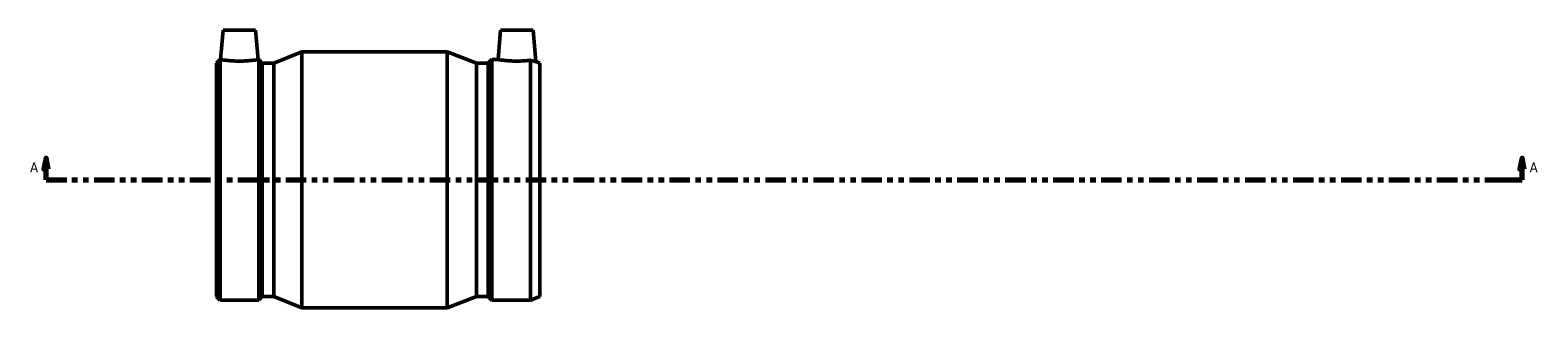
# Model space of a CAD drawing. Header units: inches. Extents: x -27 to 80, y -45 to 84.
# Tile 4 of 6: x 17 to 44, y 26 to 31. Entities that reach past the tile are written whole.
import ezdxf

# ---------------------------------------------------------------- set-up
doc = ezdxf.new("R2010")
doc.units = ezdxf.units.IN
doc.header["$MEASUREMENT"] = 0
doc.linetypes.add('DOUBLE_DASH_CHAIN', pattern=[1.2403, 0.6614, -0.0827, 0.1654, -0.0827, 0.1654, -0.0827])
doc.layers.add('Section Line (ANSI)', color=7, linetype='DOUBLE_DASH_CHAIN', lineweight=70)
doc.layers.add('Visible (ANSI)', color=7, linetype='Continuous', lineweight=50)
doc.styles.add('Label Text (ANSI)', font='tahoma.ttf')

# ---------------------------------------------------------------- blocks, each defined once
blk = doc.blocks.new('2dTransSection0')
at = {"layer": 'Section Line (ANSI)', "linetype": 'Continuous'}
for p, q in [((17.388, 28.612), (17.349, 28.415)), ((17.388, 28.415), (17.388, 28.612)), ((17.427, 28.415), (17.388, 28.612)), ((44.189, 28.612), (44.15, 28.415)), ((44.189, 28.415), (44.189, 28.612)), ((44.228, 28.415), (44.189, 28.612)), ((17.349, 28.415), (17.427, 28.415)), ((17.388, 28.218), (17.388, 28.415)), ((17.388, 28.218), (17.764, 28.218)), ((43.813, 28.218), (44.189, 28.218)), ((44.15, 28.415), (44.228, 28.415)), ((44.189, 28.218), (44.189, 28.415))]:
    blk.add_line(p, q, dxfattribs=at)
at = {"layer": 'Section Line (ANSI)', "linetype": 'DOUBLE_DASH_CHAIN', "ltscale": 0.560661}
blk.add_line((17.388, 28.218), (44.189, 28.218), dxfattribs=at)
at = {"layer": 'Section Line (ANSI)', "linetype": 'Continuous', "flags": 128}
for points in [[(17.427, 28.415), (17.388, 28.612), (17.349, 28.415), (17.427, 28.415)], [(44.228, 28.415), (44.189, 28.612), (44.15, 28.415), (44.228, 28.415)]]:
    blk.add_lwpolyline(points, dxfattribs=at)
at = {"layer": 'Section Line (ANSI)'}
for points in [[(17.427, 28.415), (17.388, 28.612), (17.349, 28.415), (17.427, 28.415)], [(44.228, 28.415), (44.189, 28.612), (44.15, 28.415), (44.228, 28.415)]]:
    blk.add_solid(points, dxfattribs=at)
at = {"layer": 'Section Line (ANSI)', "char_height": 0.18, "attachment_point": 7, "style": 'Label Text (ANSI)'}
for insert in [(17.098, 28.356), (44.326, 28.356)]:
    blk.add_mtext('A', dxfattribs=dict(at, insert=insert))

msp = doc.modelspace()

# ---------------------------------------------------------------- linework, layer by layer
at = {"layer": 'Visible (ANSI)'}
for p, q in [((20.603, 30.938), (20.556, 30.404)), ((20.603, 30.938), (21.193, 30.938)), ((21.193, 30.938), (21.24, 30.404)), ((25.64, 30.938), (25.594, 30.404)), ((26.231, 30.938), (25.64, 30.938)), ((26.231, 30.938), (26.281, 30.366)), ((20.482, 30.338), (20.547, 30.404)), ((20.547, 26.033), (20.547, 30.404)), ((20.547, 30.404), (20.556, 30.404)), ((21.24, 30.404), (21.249, 30.404)), ((21.249, 26.033), (21.249, 30.404)), ((21.314, 30.338), (21.249, 30.404)), ((21.522, 30.338), (22.031, 30.543)), ((22.031, 25.893), (22.031, 30.543)), ((22.031, 30.543), (24.673, 30.543)), ((24.673, 25.893), (24.673, 30.543)), ((25.206, 30.338), (24.673, 30.543)), ((25.414, 30.338), (25.48, 30.404)), ((25.48, 26.033), (25.48, 30.404)), ((25.48, 30.404), (25.594, 30.404)), ((26.181, 26.033), (26.181, 30.391)), ((20.482, 26.099), (20.482, 30.338)), ((21.314, 26.099), (21.314, 30.338)), ((21.314, 30.338), (21.522, 30.338)), ((21.522, 26.099), (21.522, 30.338)), ((25.206, 26.099), (25.206, 30.338)), ((25.206, 30.338), (25.414, 30.338)), ((25.414, 26.099), (25.414, 30.338)), ((26.352, 30.338), (26.281, 30.366)), ((26.352, 26.099), (26.352, 30.338)), ((20.482, 26.099), (20.547, 26.033)), ((20.547, 26.033), (21.249, 26.033)), ((21.314, 26.099), (21.249, 26.033)), ((21.314, 26.099), (21.522, 26.099)), ((21.522, 26.099), (22.031, 25.893)), ((25.206, 26.099), (24.673, 25.893)), ((25.206, 26.099), (25.414, 26.099)), ((25.414, 26.099), (25.48, 26.033)), ((25.48, 26.033), (26.181, 26.033)), ((26.352, 26.099), (26.181, 26.033)), ((22.031, 25.893), (24.673, 25.893))]:
    msp.add_line(p, q, dxfattribs=at)
for points, knots in [([(21.24, 30.404), (21.24, 30.404), (21.232, 30.403), (21.197, 30.397), (21.171, 30.394), (21.11, 30.387), (21.072, 30.383), (20.987, 30.378), (20.941, 30.377), (20.855, 30.377), (20.809, 30.378), (20.724, 30.383), (20.686, 30.387), (20.625, 30.394), (20.599, 30.397), (20.565, 30.403), (20.556, 30.404), (20.556, 30.404)], [1.315971, 1.315971, 1.315971, 1.315971, 1.644694, 1.644694, 1.973417, 1.973417, 2.30268, 2.30268, 2.631942, 2.631942, 2.961204, 2.961204, 3.290466, 3.290466, 3.61919, 3.61919, 3.947913, 3.947913, 3.947913, 3.947913]), ([(26.181, 30.391), (26.18, 30.391), (26.179, 30.391), (26.148, 30.387), (26.109, 30.383), (26.025, 30.378), (25.979, 30.377), (25.936, 30.377), (25.892, 30.377), (25.846, 30.378), (25.762, 30.383), (25.724, 30.387), (25.663, 30.394), (25.637, 30.397), (25.602, 30.403), (25.594, 30.404), (25.594, 30.404)], [-0.669887, -0.669887, -0.669887, -0.669887, -0.658525, -0.658525, -0.329262, -0.329262, 0, 0, 0, 0.329262, 0.329262, 0.658525, 0.658525, 0.987248, 0.987248, 1.315971, 1.315971, 1.315971, 1.315971]), ([(26.281, 30.366), (26.281, 30.366), (26.273, 30.367), (26.242, 30.375), (26.218, 30.381), (26.188, 30.389), (26.184, 30.39), (26.181, 30.391)], [4.0593148, 4.0593148, 4.0593148, 4.0593148, 4.3689895, 4.3689895, 4.6786641, 4.6786641, 4.7136031, 4.7136031, 4.7136031, 4.7136031])]:
    msp.add_open_spline(points, degree=3, knots=knots, dxfattribs=at)

# ---------------------------------------------------------------- block references
at = {"layer": 'Section Line (ANSI)'}
msp.add_blockref('2dTransSection0', (0, 0), dxfattribs=at)

doc.saveas('drawing.dxf')
